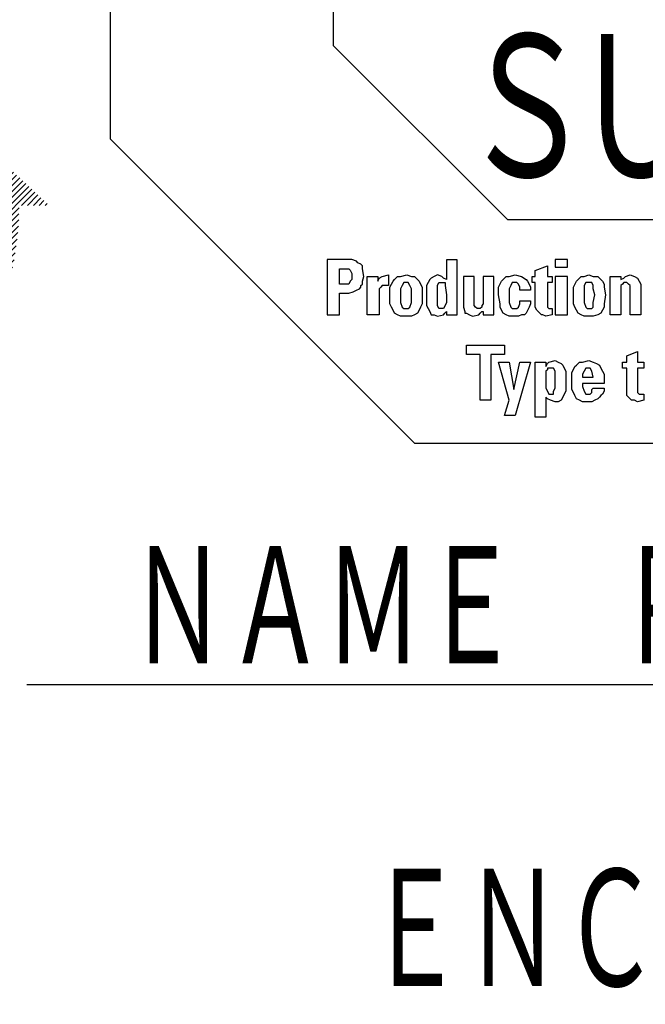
# Model space of a CAD drawing. Header units: millimetres. Extents: x 0 to 1300, y 0 to 891.
# Tile 81 of 124: x 223 to 268, y 709 to 780. Entities that reach past the tile are written whole.
import ezdxf

# ---------------------------------------------------------------- set-up
doc = ezdxf.new("R2010")
doc.units = ezdxf.units.MM
doc.header["$LTSCALE"] = 0.54643
doc.layers.add('NoLayerName_001', color=7, linetype='Continuous')
doc.styles.get("Standard").update_dxf_attribs({"font": 'txt', "bigfont": 'extfont2'})
doc.dimstyles.get("Standard").update_dxf_attribs({"dimtxt": 2.5, "dimasz": 2.5, "dimexe": 1, "dimexo": 1, "dimtad": 1, "dimdec": 3, "dimzin": 0, "dimdsep": 46, "dimtxsty": 'Standard', "dimcen": 2.5, "dimadec": 3, "dimazin": 0, "dimtfac": 0.75, "dimtdec": 3, "dimtmove": 0, "dimatfit": 3, "dimfxl": 1, "dimarcsym": 0})

# ---------------------------------------------------------------- blocks, each defined once
blk = doc.blocks.new('*X159')
at = {"color": 3, "linetype": 'Continuous', "lineweight": 13}
for p, q in [((11.368, 7.2), (13.124, 8.956)), ((11.509, 7.2), (13.197, 8.887)), ((11.65, 7.2), (13.27, 8.819)), ((11.792, 7.2), (13.343, 8.75)), ((11.864, 6.847), (13.562, 8.545)), ((11.872, 6.998), (13.489, 8.614)), ((11.876, 7.143), (13.416, 8.682)), ((11.803, 6.363), (13.781, 8.34)), ((11.83, 6.531), (13.708, 8.408)), ((11.85, 6.692), (13.635, 8.477)), ((11.226, 7.2), (12.268, 8.241)), ((11.6, 5.594), (14.073, 8.066)), ((11.669, 5.805), (14, 8.135)), ((11.725, 6.001), (13.927, 8.203)), ((11.769, 6.187), (13.854, 8.271)), ((11.238, 4.808), (14.291, 7.861)), ((11.397, 5.108), (14.218, 7.929)), ((11.512, 5.364), (14.145, 7.998)), ((6.722, 0.008), (14.437, 7.724)), ((6.858, 0.003), (14.51, 7.656)), ((6.996, 0), (14.583, 7.587)), ((10.985, 4.413), (14.364, 7.792)), ((14.337, 7.2), (14.656, 7.519)), ((14.479, 7.2), (14.729, 7.45)), ((14.62, 7.2), (14.802, 7.382)), ((7.138, 0), (14.276, 7.139)), ((14.762, 7.2), (14.875, 7.313)), ((14.903, 7.2), (14.948, 7.245)), ((7.282, 0.003), (14.274, 6.995)), ((7.429, 0.008), (14.268, 6.848)), ((7.579, 0.017), (14.259, 6.697)), ((7.733, 0.03), (14.247, 6.543)), ((7.891, 0.046), (14.231, 6.386)), ((8.052, 0.066), (14.21, 6.224)), ((0, 5.873), (0.05, 5.923)), ((0.505, 4.257), (2.394, 6.146)), ((0.55, 4.16), (2.421, 6.031)), ((8.218, 0.091), (14.186, 6.058)), ((0.023, 5.755), (0.123, 5.855)), ((0.048, 5.638), (0.196, 5.787)), ((0.075, 5.523), (0.269, 5.718)), ((0.595, 4.064), (2.451, 5.92)), ((0.642, 3.97), (2.482, 5.81)), ((0.69, 3.876), (2.516, 5.702)), ((8.389, 0.12), (14.156, 5.887)), ((8.566, 0.155), (14.121, 5.711)), ((0.103, 5.41), (0.342, 5.65)), ((0.132, 5.298), (0.415, 5.581)), ((0.163, 5.188), (0.488, 5.513)), ((0.739, 3.783), (2.552, 5.597)), ((0.789, 3.692), (2.59, 5.493)), ((8.748, 0.196), (14.08, 5.528)), ((0.196, 5.079), (0.561, 5.444)), ((0.23, 4.972), (0.634, 5.376)), ((0.266, 4.866), (0.707, 5.308)), ((0.302, 4.761), (0.78, 5.239)), ((0.84, 3.602), (2.63, 5.392)), ((0.892, 3.513), (2.672, 5.292)), ((8.938, 0.244), (14.032, 5.339)), ((0.34, 4.658), (0.853, 5.171)), ((0.38, 4.556), (0.926, 5.102)), ((0.42, 4.455), (0.999, 5.034)), ((0.946, 3.425), (2.716, 5.195)), ((1, 3.338), (2.761, 5.099)), ((1.056, 3.252), (2.808, 5.004)), ((9.135, 0.3), (13.976, 5.142)), ((0.462, 4.356), (1.072, 4.965)), ((1.112, 3.167), (2.857, 4.912)), ((1.17, 3.083), (2.908, 4.821)), ((9.341, 0.365), (13.911, 4.935)), ((1.228, 3), (2.96, 4.732)), ((1.288, 2.918), (3.014, 4.644)), ((1.349, 2.838), (3.069, 4.558)), ((9.559, 0.441), (13.835, 4.718)), ((1.41, 2.758), (3.126, 4.474)), ((1.473, 2.679), (3.185, 4.391)), ((1.537, 2.601), (3.245, 4.309)), ((9.789, 0.53), (13.746, 4.487)), ((1.601, 2.524), (3.306, 4.229)), ((1.667, 2.449), (3.369, 4.151)), ((1.733, 2.374), (3.434, 4.074)), ((10.037, 0.636), (13.64, 4.24)), ((1.801, 2.3), (3.5, 3.999)), ((1.87, 2.227), (3.567, 3.925)), ((1.939, 2.155), (3.636, 3.853)), ((10.307, 0.765), (13.512, 3.97)), ((2.01, 2.085), (3.707, 3.782)), ((2.081, 2.015), (3.779, 3.712)), ((2.154, 1.946), (3.852, 3.644)), ((2.227, 1.878), (3.927, 3.578)), ((10.609, 0.926), (13.351, 3.667)), ((2.302, 1.811), (4.003, 3.513)), ((2.377, 1.745), (4.081, 3.449)), ((2.454, 1.68), (4.161, 3.387)), ((2.531, 1.616), (4.242, 3.326)), ((2.61, 1.553), (4.324, 3.267)), ((2.689, 1.491), (4.408, 3.21)), ((2.77, 1.43), (4.494, 3.154)), ((2.851, 1.37), (4.581, 3.1)), ((6.588, 0.016), (9.864, 3.292)), ((10.964, 1.139), (13.137, 3.313)), ((2.934, 1.311), (4.669, 3.047)), ((3.017, 1.253), (4.76, 2.996)), ((3.102, 1.197), (4.852, 2.947)), ((3.187, 1.141), (4.945, 2.899)), ((3.274, 1.086), (5.041, 2.853)), ((6.328, 0.039), (9.169, 2.88)), ((6.457, 0.026), (9.469, 3.038)), ((3.362, 1.032), (5.138, 2.809)), ((3.45, 0.98), (5.237, 2.766)), ((3.54, 0.928), (5.338, 2.726)), ((3.631, 0.878), (5.441, 2.687)), ((3.723, 0.828), (5.546, 2.651)), ((3.817, 0.78), (5.652, 2.616)), ((5.953, 0.088), (8.472, 2.607)), ((6.076, 0.07), (8.683, 2.676)), ((6.201, 0.053), (8.912, 2.765)), ((11.434, 1.468), (12.809, 2.842)), ((3.911, 0.733), (5.761, 2.583)), ((4.006, 0.687), (5.873, 2.553)), ((4.103, 0.642), (5.986, 2.525)), ((4.201, 0.599), (6.102, 2.5)), ((4.3, 0.557), (6.22, 2.477)), ((4.401, 0.516), (6.341, 2.456)), ((4.502, 0.476), (6.465, 2.439)), ((4.605, 0.437), (6.592, 2.424)), ((4.709, 0.4), (6.722, 2.413)), ((4.815, 0.364), (6.856, 2.405)), ((4.922, 0.33), (6.993, 2.4)), ((5.03, 0.297), (7.134, 2.4)), ((5.14, 0.265), (7.279, 2.404)), ((5.251, 0.235), (7.429, 2.413)), ((5.364, 0.206), (7.584, 2.427)), ((5.479, 0.179), (7.746, 2.447)), ((5.595, 0.154), (7.914, 2.473)), ((5.712, 0.13), (8.09, 2.508)), ((5.832, 0.108), (8.275, 2.552))]:
    blk.add_line(p, q, dxfattribs=at)
blk = doc.blocks.new('ETC_0009')
at = {"color": 7, "linetype": 'Continuous', "lineweight": 25}
for p, q in [((0.11, 1.103), (0.368, 1.213)), ((0.368, 1.213), (0.368, 0.956)), ((0, 0.956), (0.11, 0.956)), ((0, 0.809), (0, 0.956)), ((0.11, 0.956), (0.11, 1.103)), ((0.368, 0.956), (0.515, 0.956)), ((0.515, 0.956), (0.515, 0.809)), ((0.11, 0.809), (0, 0.809)), ((0.11, 0.221), (0.11, 0.809)), ((0.515, 0.809), (0.368, 0.809)), ((0.368, 0.809), (0.368, 0.294)), ((0.368, 0.294), (0.368, 0.221)), ((0.11, 0.147), (0.11, 0.221)), ((0.147, 0.11), (0.11, 0.147)), ((0.221, 0.037), (0.147, 0.11)), ((0.294, 0.037), (0.221, 0.037)), ((0.368, 0), (0.294, 0.037)), ((0.368, 0.221), (0.404, 0.184)), ((0.515, 0.037), (0.368, 0)), ((0.404, 0.184), (0.441, 0.184)), ((0.441, 0.184), (0.515, 0.184)), ((0.515, 0.184), (0.515, 0.037))]:
    blk.add_line(p, q, dxfattribs=at)
blk = doc.blocks.new('ETC_0010')
at = {"color": 7, "linetype": 'Continuous', "lineweight": 25}
for p, q in [((0.11, 0.882), (0.184, 0.956)), ((0.184, 0.956), (0.257, 0.956)), ((0.257, 0.956), (0.404, 0.993)), ((0.404, 0.993), (0.515, 0.956)), ((0.515, 0.956), (0.588, 0.919)), ((0, 0.699), (0.074, 0.846)), ((0.074, 0.846), (0.11, 0.882)), ((0.588, 0.919), (0.662, 0.882)), ((0.662, 0.882), (0.699, 0.809)), ((0.699, 0.809), (0.735, 0.735)), ((0.735, 0.735), (0.772, 0.662)), ((0, 0.515), (0, 0.699)), ((0, 0.294), (0, 0.515)), ((0.772, 0.662), (0.772, 0.441)), ((0.037, 0.221), (0, 0.294)), ((0.257, 0.441), (0.257, 0.368)), ((0.772, 0.441), (0.257, 0.441)), ((0.257, 0.368), (0.294, 0.257)), ((0.294, 0.257), (0.331, 0.184)), ((0.478, 0.294), (0.515, 0.331)), ((0.478, 0.221), (0.478, 0.294)), ((0.515, 0.331), (0.772, 0.331)), ((0.772, 0.257), (0.735, 0.184)), ((0.772, 0.331), (0.772, 0.257)), ((0.074, 0.147), (0.037, 0.221)), ((0.11, 0.074), (0.074, 0.147)), ((0.184, 0.037), (0.11, 0.074)), ((0.257, 0), (0.184, 0.037)), ((0.404, 0), (0.257, 0)), ((0.331, 0.184), (0.404, 0.184)), ((0.404, 0.184), (0.441, 0.184)), ((0.478, 0), (0.404, 0)), ((0.441, 0.184), (0.478, 0.221)), ((0.551, 0.037), (0.478, 0)), ((0.625, 0.074), (0.551, 0.037)), ((0.662, 0.11), (0.625, 0.074)), ((0.699, 0.147), (0.662, 0.11)), ((0.735, 0.184), (0.699, 0.147))]:
    blk.add_line(p, q, dxfattribs=at)
blk = doc.blocks.new('ETC_0011')
at = {"color": 7, "linetype": 'Continuous', "lineweight": 25}
for p, q in [((0.037, 0.147), (0, 0.074)), ((0, 0.074), (0, 0)), ((0, 0), (0.257, 0)), ((0.074, 0.221), (0.037, 0.147)), ((0.147, 0.221), (0.074, 0.221)), ((0.184, 0.221), (0.147, 0.221)), ((0.221, 0.147), (0.184, 0.221)), ((0.257, 0), (0.221, 0.147))]:
    blk.add_line(p, q, dxfattribs=at)
blk = doc.blocks.new('ETC_0012')
at = {"color": 7, "linetype": 'Continuous', "lineweight": 25}
for p, q in [((0, 0), (0, 1.324)), ((0, 1.324), (0.257, 1.324)), ((0.257, 1.324), (0.257, 1.213)), ((0.257, 1.213), (0.294, 1.287)), ((0.294, 1.287), (0.331, 1.324)), ((0.331, 1.324), (0.478, 1.36)), ((0.478, 1.36), (0.551, 1.324)), ((0.551, 1.324), (0.625, 1.287)), ((0.625, 1.287), (0.662, 1.25)), ((0.662, 1.25), (0.699, 1.176)), ((0.699, 1.176), (0.735, 1.103)), ((0.735, 1.103), (0.735, 0.993)), ((0.735, 0.993), (0.735, 0.846)), ((0.735, 0.846), (0.735, 0.699)), ((0.294, 0.441), (0.257, 0.478)), ((0.257, 0.478), (0.257, 0)), ((0.662, 0.478), (0.625, 0.404)), ((0.699, 0.551), (0.662, 0.478)), ((0.735, 0.625), (0.699, 0.551)), ((0.735, 0.699), (0.735, 0.625)), ((0.368, 0.404), (0.294, 0.441)), ((0.478, 0.368), (0.368, 0.404)), ((0.551, 0.368), (0.478, 0.368)), ((0.625, 0.404), (0.551, 0.368)), ((0.257, 0), (0, 0))]:
    blk.add_line(p, q, dxfattribs=at)
blk = doc.blocks.new('ETC_0013')
at = {"color": 7, "linetype": 'Continuous', "lineweight": 25}
for p, q in [((0.037, 0.588), (0, 0.551)), ((0, 0.551), (0, 0.331)), ((0.11, 0.625), (0.037, 0.625)), ((0.037, 0.625), (0.037, 0.588)), ((0.184, 0.625), (0.11, 0.625)), ((0.221, 0.551), (0.184, 0.625)), ((0.221, 0.331), (0.221, 0.551)), ((0, 0.331), (0, 0.147)), ((0.221, 0.147), (0.221, 0.331)), ((0, 0.147), (0.037, 0.074)), ((0.037, 0.074), (0.074, 0)), ((0.184, 0.074), (0.221, 0.147)), ((0.184, 0), (0.184, 0.074)), ((0.074, 0), (0.11, 0)), ((0.11, 0), (0.184, 0))]:
    blk.add_line(p, q, dxfattribs=at)
blk = doc.blocks.new('ETC_0014')
at = {"color": 7, "linetype": 'Continuous', "lineweight": 25}
for p, q in [((0.257, 0.368), (0, 1.287)), ((0, 1.287), (0.257, 1.287)), ((0.257, 1.287), (0.368, 0.625)), ((0.368, 0.625), (0.515, 1.287)), ((0.772, 1.287), (0.404, 0)), ((0.515, 1.287), (0.772, 1.287)), ((0.147, 0), (0.257, 0.368)), ((0.404, 0), (0.147, 0))]:
    blk.add_line(p, q, dxfattribs=at)
blk = doc.blocks.new('ETC_0015')
at = {"color": 7, "linetype": 'Continuous', "lineweight": 25}
for p, q in [((0, 1.103), (0, 1.324)), ((0, 1.324), (0.919, 1.324)), ((0.919, 1.324), (0.919, 1.103)), ((0.331, 1.103), (0, 1.103)), ((0.331, 0), (0.331, 1.103)), ((0.919, 1.103), (0.588, 1.103)), ((0.588, 1.103), (0.588, 0)), ((0.588, 0), (0.331, 0))]:
    blk.add_line(p, q, dxfattribs=at)
blk = doc.blocks.new('ETC_0030')
at = {"color": 7, "linetype": 'Continuous', "lineweight": 25}
for p, q in [((0.368, 0.919), (0.478, 0.956)), ((0.478, 0.956), (0.588, 0.919)), ((0, 0), (0, 0.919)), ((0, 0.919), (0.257, 0.919)), ((0.257, 0.919), (0.257, 0.846)), ((0.257, 0.846), (0.331, 0.882)), ((0.294, 0.735), (0.257, 0.699)), ((0.331, 0.772), (0.294, 0.735)), ((0.331, 0.882), (0.368, 0.919)), ((0.368, 0.772), (0.331, 0.772)), ((0.404, 0.772), (0.368, 0.772)), ((0.441, 0.735), (0.404, 0.772)), ((0.478, 0.699), (0.441, 0.735)), ((0.588, 0.919), (0.662, 0.882)), ((0.662, 0.882), (0.699, 0.809)), ((0.699, 0.809), (0.735, 0.735)), ((0.735, 0.735), (0.735, 0)), ((0.257, 0.699), (0.257, 0.625)), ((0.257, 0.625), (0.257, 0)), ((0.478, 0.625), (0.478, 0.699)), ((0.478, 0), (0.478, 0.625)), ((0.257, 0), (0, 0)), ((0.735, 0), (0.478, 0))]:
    blk.add_line(p, q, dxfattribs=at)
blk = doc.blocks.new('ETC_0031')
at = {"color": 7, "linetype": 'Continuous', "lineweight": 25}
for p, q in [((0.11, 0.882), (0.184, 0.956)), ((0.184, 0.956), (0.257, 0.956)), ((0.257, 0.956), (0.368, 0.993)), ((0.368, 0.993), (0.478, 0.956)), ((0.478, 0.956), (0.588, 0.956)), ((0.588, 0.956), (0.662, 0.882)), ((0, 0.699), (0.074, 0.846)), ((0.074, 0.846), (0.11, 0.882)), ((0.662, 0.882), (0.699, 0.846)), ((0.699, 0.846), (0.735, 0.772)), ((0.735, 0.772), (0.735, 0.699)), ((0, 0.515), (0, 0.699)), ((0, 0.294), (0, 0.515)), ((0.735, 0.699), (0.772, 0.515)), ((0.772, 0.515), (0.735, 0.294)), ((0.037, 0.221), (0, 0.294)), ((0.735, 0.294), (0.735, 0.221)), ((0.074, 0.147), (0.037, 0.221)), ((0.11, 0.074), (0.074, 0.147)), ((0.184, 0.037), (0.11, 0.074)), ((0.257, 0), (0.184, 0.037)), ((0.368, 0), (0.257, 0)), ((0.478, 0), (0.368, 0)), ((0.588, 0.037), (0.478, 0)), ((0.662, 0.074), (0.588, 0.037)), ((0.699, 0.147), (0.662, 0.074)), ((0.735, 0.221), (0.699, 0.147))]:
    blk.add_line(p, q, dxfattribs=at)
blk = doc.blocks.new('ETC_0032')
at = {"color": 7, "linetype": 'Continuous', "lineweight": 25}
for p, q in [((0.037, 0.625), (0, 0.551)), ((0, 0.551), (0, 0.478)), ((0, 0.478), (0, 0.331)), ((0.11, 0.625), (0.037, 0.625)), ((0.184, 0.625), (0.11, 0.625)), ((0.221, 0.551), (0.184, 0.625)), ((0.221, 0.478), (0.221, 0.551)), ((0.257, 0.331), (0.221, 0.478)), ((0, 0.331), (0, 0.147)), ((0.221, 0.147), (0.257, 0.331)), ((0, 0.147), (0.037, 0.037)), ((0.037, 0.037), (0.074, 0)), ((0.074, 0), (0.11, 0)), ((0.11, 0), (0.147, 0)), ((0.147, 0), (0.184, 0)), ((0.184, 0), (0.221, 0.037)), ((0.221, 0.037), (0.221, 0.147))]:
    blk.add_line(p, q, dxfattribs=at)
blk = doc.blocks.new('ETC_0033')
at = {"color": 7, "linetype": 'Continuous', "lineweight": 25}
for p, q in [((0, 0.184), (0, 0)), ((0.294, 0.184), (0, 0.184)), ((0, 0), (0.294, 0)), ((0.294, 0), (0.294, 0.184))]:
    blk.add_line(p, q, dxfattribs=at)
blk = doc.blocks.new('ETC_0034')
at = {"color": 7, "linetype": 'Continuous', "lineweight": 25}
for p, q in [((0.294, 0.919), (0, 0.919)), ((0, 0.919), (0, 0)), ((0.294, 0), (0.294, 0.919)), ((0, 0), (0.294, 0))]:
    blk.add_line(p, q, dxfattribs=at)
blk = doc.blocks.new('ETC_0035')
at = {"color": 7, "linetype": 'Continuous', "lineweight": 25}
for p, q in [((0.074, 1.103), (0.368, 1.213)), ((0.368, 1.213), (0.368, 0.956)), ((0, 0.956), (0.074, 0.956)), ((0, 0.809), (0, 0.956)), ((0.074, 0.956), (0.074, 1.103)), ((0.368, 0.956), (0.478, 0.956)), ((0.478, 0.956), (0.478, 0.809)), ((0.074, 0.809), (0, 0.809)), ((0.074, 0.221), (0.074, 0.809)), ((0.478, 0.809), (0.368, 0.809)), ((0.368, 0.809), (0.368, 0.294)), ((0.368, 0.294), (0.368, 0.221)), ((0.11, 0.147), (0.074, 0.221)), ((0.147, 0.11), (0.11, 0.147)), ((0.221, 0.037), (0.147, 0.11)), ((0.257, 0.037), (0.221, 0.037)), ((0.331, 0), (0.257, 0.037)), ((0.478, 0.037), (0.331, 0)), ((0.368, 0.221), (0.404, 0.184)), ((0.404, 0.184), (0.441, 0.184)), ((0.441, 0.184), (0.478, 0.184)), ((0.478, 0.184), (0.478, 0.037))]:
    blk.add_line(p, q, dxfattribs=at)
blk = doc.blocks.new('ETC_0036')
at = {"color": 7, "linetype": 'Continuous', "lineweight": 25}
for p, q in [((0.11, 0.882), (0.184, 0.956)), ((0.184, 0.956), (0.257, 0.956)), ((0.257, 0.956), (0.404, 0.993)), ((0.404, 0.993), (0.551, 0.956)), ((0.551, 0.956), (0.662, 0.882)), ((0, 0.699), (0.074, 0.846)), ((0.074, 0.846), (0.11, 0.882)), ((0.294, 0.735), (0.257, 0.662)), ((0.331, 0.809), (0.294, 0.735)), ((0.404, 0.809), (0.331, 0.809)), ((0.441, 0.809), (0.404, 0.809)), ((0.478, 0.772), (0.441, 0.809)), ((0.515, 0.699), (0.478, 0.772)), ((0.662, 0.882), (0.699, 0.846)), ((0.699, 0.846), (0.735, 0.772)), ((0.735, 0.772), (0.772, 0.699)), ((0, 0.515), (0, 0.699)), ((0.037, 0.294), (0, 0.515)), ((0.257, 0.662), (0.257, 0.515)), ((0.257, 0.515), (0.257, 0.331)), ((0.515, 0.625), (0.515, 0.699)), ((0.772, 0.625), (0.515, 0.625)), ((0.772, 0.699), (0.772, 0.625)), ((0.037, 0.221), (0.037, 0.294)), ((0.257, 0.331), (0.294, 0.221)), ((0.478, 0.221), (0.515, 0.294)), ((0.515, 0.294), (0.515, 0.368)), ((0.515, 0.368), (0.772, 0.368)), ((0.772, 0.294), (0.735, 0.221)), ((0.772, 0.368), (0.772, 0.294)), ((0.074, 0.147), (0.037, 0.221)), ((0.11, 0.074), (0.074, 0.147)), ((0.184, 0.037), (0.11, 0.074)), ((0.257, 0), (0.184, 0.037)), ((0.404, 0), (0.257, 0)), ((0.294, 0.221), (0.331, 0.184)), ((0.331, 0.184), (0.404, 0.184)), ((0.404, 0.184), (0.441, 0.184)), ((0.478, 0), (0.404, 0)), ((0.441, 0.184), (0.478, 0.221)), ((0.551, 0.037), (0.478, 0)), ((0.625, 0.037), (0.551, 0.037)), ((0.662, 0.074), (0.625, 0.037)), ((0.735, 0.221), (0.662, 0.074))]:
    blk.add_line(p, q, dxfattribs=at)
blk = doc.blocks.new('ETC_0037')
at = {"color": 7, "linetype": 'Continuous', "lineweight": 25}
for p, q in [((0.257, 0.956), (0, 0.956)), ((0, 0.956), (0, 0.221)), ((0.257, 0.294), (0.257, 0.956)), ((0.735, 0.956), (0.478, 0.956)), ((0.478, 0.956), (0.478, 0.294)), ((0.735, 0.221), (0.735, 0.956)), ((0.257, 0.257), (0.257, 0.294)), ((0.294, 0.221), (0.257, 0.257)), ((0.478, 0.294), (0.441, 0.257)), ((0.441, 0.257), (0.441, 0.221)), ((0, 0.221), (0.037, 0.11)), ((0.037, 0.11), (0.037, 0.074)), ((0.037, 0.074), (0.074, 0.074)), ((0.074, 0.074), (0.147, 0.037)), ((0.147, 0.037), (0.221, 0)), ((0.221, 0), (0.368, 0.037)), ((0.331, 0.184), (0.294, 0.221)), ((0.368, 0.184), (0.331, 0.184)), ((0.404, 0.184), (0.368, 0.184)), ((0.368, 0.037), (0.404, 0.074)), ((0.441, 0.221), (0.404, 0.184)), ((0.404, 0.074), (0.441, 0.11)), ((0.441, 0.11), (0.478, 0.11)), ((0.478, 0.11), (0.478, 0.037)), ((0.478, 0.037), (0.735, 0.037)), ((0.735, 0.037), (0.735, 0.221))]:
    blk.add_line(p, q, dxfattribs=at)
blk = doc.blocks.new('ETC_0038')
at = {"color": 7, "linetype": 'Continuous', "lineweight": 25}
for p, q in [((0.735, 1.36), (0.478, 1.36)), ((0.478, 1.36), (0.478, 0.882)), ((0.735, 0.037), (0.735, 1.36)), ((0.184, 0.956), (0.11, 0.919)), ((0.257, 0.993), (0.184, 0.956)), ((0.368, 0.956), (0.257, 0.993)), ((0.404, 0.919), (0.368, 0.956)), ((0.037, 0.809), (0, 0.735)), ((0, 0.735), (0, 0.662)), ((0.074, 0.882), (0.037, 0.809)), ((0.11, 0.919), (0.074, 0.882)), ((0.478, 0.882), (0.404, 0.919)), ((0, 0.662), (0, 0.515)), ((0, 0.515), (0, 0.331)), ((0, 0.331), (0, 0.257)), ((0, 0.257), (0.037, 0.184)), ((0.037, 0.184), (0.074, 0.11)), ((0.074, 0.11), (0.11, 0.037)), ((0.11, 0.037), (0.184, 0.037)), ((0.184, 0.037), (0.257, 0)), ((0.257, 0), (0.404, 0.037)), ((0.404, 0.037), (0.441, 0.074)), ((0.441, 0.074), (0.478, 0.11)), ((0.478, 0.11), (0.478, 0.037)), ((0.478, 0.037), (0.735, 0.037))]:
    blk.add_line(p, q, dxfattribs=at)
blk = doc.blocks.new('ETC_0039')
at = {"color": 7, "linetype": 'Continuous', "lineweight": 25}
for p, q in [((0, 0.551), (0.037, 0.625)), ((0, 0.331), (0, 0.551)), ((0.037, 0.625), (0.11, 0.625)), ((0.11, 0.625), (0.184, 0.625)), ((0.184, 0.625), (0.184, 0.588)), ((0.184, 0.588), (0.184, 0.551)), ((0.184, 0.551), (0.221, 0.331)), ((0, 0.147), (0, 0.331)), ((0.221, 0.331), (0.221, 0.147)), ((0, 0.074), (0, 0.147)), ((0.037, 0), (0, 0.074)), ((0.11, 0), (0.037, 0)), ((0.147, 0), (0.11, 0)), ((0.184, 0.074), (0.147, 0)), ((0.221, 0.147), (0.184, 0.074))]:
    blk.add_line(p, q, dxfattribs=at)
blk = doc.blocks.new('ETC_0040')
at = {"color": 7, "linetype": 'Continuous', "lineweight": 25}
for p, q in [((0.11, 0.882), (0.184, 0.956)), ((0.184, 0.956), (0.257, 0.956)), ((0.257, 0.956), (0.404, 0.993)), ((0.404, 0.993), (0.515, 0.956)), ((0.515, 0.956), (0.588, 0.956)), ((0.588, 0.956), (0.662, 0.882)), ((0, 0.699), (0.074, 0.846)), ((0.074, 0.846), (0.11, 0.882)), ((0.662, 0.882), (0.699, 0.846)), ((0.699, 0.846), (0.735, 0.772)), ((0.735, 0.772), (0.772, 0.699)), ((0, 0.515), (0, 0.699)), ((0, 0.294), (0, 0.515)), ((0.772, 0.699), (0.772, 0.515)), ((0.772, 0.515), (0.772, 0.294)), ((0.037, 0.221), (0, 0.294)), ((0.772, 0.294), (0.735, 0.221)), ((0.074, 0.147), (0.037, 0.221)), ((0.11, 0.074), (0.074, 0.147)), ((0.184, 0.037), (0.11, 0.074)), ((0.257, 0), (0.184, 0.037)), ((0.404, 0), (0.257, 0)), ((0.515, 0), (0.404, 0)), ((0.588, 0.037), (0.515, 0)), ((0.662, 0.074), (0.588, 0.037)), ((0.699, 0.147), (0.662, 0.074)), ((0.735, 0.221), (0.699, 0.147))]:
    blk.add_line(p, q, dxfattribs=at)
blk = doc.blocks.new('ETC_0041')
at = {"color": 7, "linetype": 'Continuous', "lineweight": 25}
for p, q in [((0.037, 0.551), (0, 0.478)), ((0, 0.478), (0, 0.331)), ((0.074, 0.625), (0.037, 0.551)), ((0.147, 0.625), (0.074, 0.625)), ((0.184, 0.625), (0.147, 0.625)), ((0.221, 0.551), (0.184, 0.625)), ((0.257, 0.478), (0.221, 0.551)), ((0.257, 0.331), (0.257, 0.478)), ((0, 0.331), (0, 0.147)), ((0.257, 0.147), (0.257, 0.331)), ((0, 0.147), (0.037, 0.037)), ((0.037, 0.037), (0.074, 0)), ((0.074, 0), (0.147, 0)), ((0.147, 0), (0.184, 0)), ((0.184, 0), (0.221, 0.037)), ((0.221, 0.037), (0.257, 0.147))]:
    blk.add_line(p, q, dxfattribs=at)
blk = doc.blocks.new('ETC_0042')
at = {"color": 7, "linetype": 'Continuous', "lineweight": 25}
for p, q in [((0.368, 0.919), (0.515, 0.956)), ((0.515, 0.956), (0.515, 0.699)), ((0, 0), (0, 0.919)), ((0, 0.919), (0.257, 0.919)), ((0.257, 0.919), (0.257, 0.809)), ((0.257, 0.809), (0.294, 0.882)), ((0.294, 0.882), (0.368, 0.919)), ((0.331, 0.662), (0.294, 0.625)), ((0.294, 0.625), (0.294, 0.588)), ((0.294, 0.588), (0.294, 0.478)), ((0.294, 0.478), (0.294, 0)), ((0.368, 0.699), (0.331, 0.662)), ((0.441, 0.699), (0.368, 0.699)), ((0.515, 0.699), (0.441, 0.699)), ((0.294, 0), (0, 0))]:
    blk.add_line(p, q, dxfattribs=at)
blk = doc.blocks.new('ETC_0043')
at = {"color": 7, "linetype": 'Continuous', "lineweight": 25}
for p, q in [((0.515, 1.324), (0, 1.324)), ((0, 1.324), (0, 0)), ((0.588, 1.324), (0.515, 1.324)), ((0.699, 1.287), (0.588, 1.324)), ((0.735, 1.25), (0.699, 1.287)), ((0.809, 1.213), (0.735, 1.25)), ((0.846, 1.176), (0.809, 1.213)), ((0.846, 1.103), (0.846, 1.176)), ((0.882, 0.919), (0.846, 1.103)), ((0.809, 0.699), (0.846, 0.735)), ((0.846, 0.809), (0.882, 0.919)), ((0.846, 0.735), (0.846, 0.809)), ((0.294, 0), (0.294, 0.515)), ((0.294, 0.515), (0.515, 0.515)), ((0.515, 0.515), (0.625, 0.551)), ((0.625, 0.551), (0.699, 0.588)), ((0.699, 0.588), (0.772, 0.625)), ((0.772, 0.625), (0.809, 0.662)), ((0.809, 0.662), (0.809, 0.699)), ((0, 0), (0.294, 0))]:
    blk.add_line(p, q, dxfattribs=at)
blk = doc.blocks.new('ETC_0044')
at = {"color": 7, "linetype": 'Continuous', "lineweight": 25}
for p, q in [((0, 0.368), (0.147, 0.368)), ((0, 0), (0, 0.368)), ((0.147, 0.368), (0.221, 0.368)), ((0.221, 0.368), (0.257, 0.331)), ((0.257, 0.331), (0.294, 0.257)), ((0.294, 0.257), (0.294, 0.184)), ((0.257, 0.074), (0.221, 0)), ((0.294, 0.11), (0.257, 0.074)), ((0.294, 0.184), (0.294, 0.11)), ((0.147, 0), (0, 0)), ((0.221, 0), (0.147, 0))]:
    blk.add_line(p, q, dxfattribs=at)
blk = doc.blocks.new('ETC_0055')
at = {"color": 7, "linetype": 'Continuous', "lineweight": 25}
for p, q in [((5.368, 12.243), (0, 12.243)), ((0, 12.243), (0, 7.316)), ((5.368, 9.559), (5.368, 12.243)), ((19.632, 12.243), (19.632, 9.559)), ((25, 12.243), (19.632, 12.243)), ((25, 7.316), (25, 12.243)), ((9.559, 5.368), (5.368, 9.559)), ((19.632, 9.559), (15.478, 5.368)), ((0, 7.316), (7.316, 0)), ((17.684, 0), (25, 7.316)), ((15.478, 5.368), (9.559, 5.368)), ((7.316, 0), (17.684, 0))]:
    blk.add_line(p, q, dxfattribs=at)
blk = doc.blocks.new('JZB_0006')
for name, p in [('ETC_0055', (0, 0)), ('ETC_0043', (5.221, 3.088)), ('ETC_0038', (7.61, 3.051)), ('ETC_0035', (10.147, 3.051)), ('ETC_0033', (10.699, 4.228)), ('ETC_0044', (5.515, 3.824)), ('ETC_0042', (6.176, 3.088)), ('ETC_0040', (6.728, 3.051)), ('ETC_0036', (9.338, 3.051)), ('ETC_0031', (11.14, 3.051)), ('ETC_0030', (12.022, 3.088)), ('ETC_0041', (6.985, 3.235)), ('ETC_0039', (7.868, 3.235)), ('ETC_0037', (8.493, 3.051)), ('ETC_0034', (10.699, 3.088)), ('ETC_0032', (11.397, 3.235)), ('ETC_0015', (8.566, 1.029)), ('ETC_0009', (12.316, 0.993)), ('ETC_0014', (9.338, 0.662)), ('ETC_0012', (10.221, 0.625)), ('ETC_0010', (11.103, 0.993)), ('ETC_0013', (10.478, 1.176)), ('ETC_0011', (11.36, 1.581))]:
    blk.add_blockref(name, p)
at = {"layer": 'NoLayerName_001', "color": 7, "lineweight": 50, "insert": (12.518, 7.983), "char_height": 3.88905, "attachment_point": 5}
blk.add_mtext('\\A1;\\W0.7576;\\T0.7500;ＳＵＤ', dxfattribs=at)

msp = doc.modelspace()

# ---------------------------------------------------------------- block references
at = {"layer": 'NoLayerName_001', "xscale": 3, "yscale": 3, "zscale": 3}
for name, p in [('JZB_0006', (229.09, 749.886)), ('*X159', (179.6884, 745.4415))]:
    msp.add_blockref(name, p, dxfattribs=at)

# ---------------------------------------------------------------- texts
at = {"layer": 'NoLayerName_001', "color": 3, "linetype": 'Continuous', "lineweight": 13, "char_height": 9.6, "attachment_point": 9, "line_spacing_factor": 0.6}
for s, insert in [('\\A1;\\W0.6667;ＮＡＭＥ\u3000ＰＬＡＴＥ', (300.8845, 733.0605)), ('\\A1;\\W0.6667;ＥＮＣＯＤＥＲ', (296.8618, 709.7681))]:
    msp.add_mtext(s, dxfattribs=dict(at, insert=insert))

# ---------------------------------------------------------------- leaders
at = {"layer": 'NoLayerName_001', "color": 3, "linetype": 'Continuous', "lineweight": 13, "annotation_type": 0, "has_hookline": 1, "hookline_direction": 1, "text_width": 77.8023}
msp.add_leader([(444.1345, 624.1196), (307.5095, 732.4355), (301.5095, 732.4355)], dimstyle='Standard', override={"dimtxt": 9.6, "dimasz": 6, "dimldrblk": 'OPEN30'}, dxfattribs=at)

doc.saveas('drawing.dxf')
